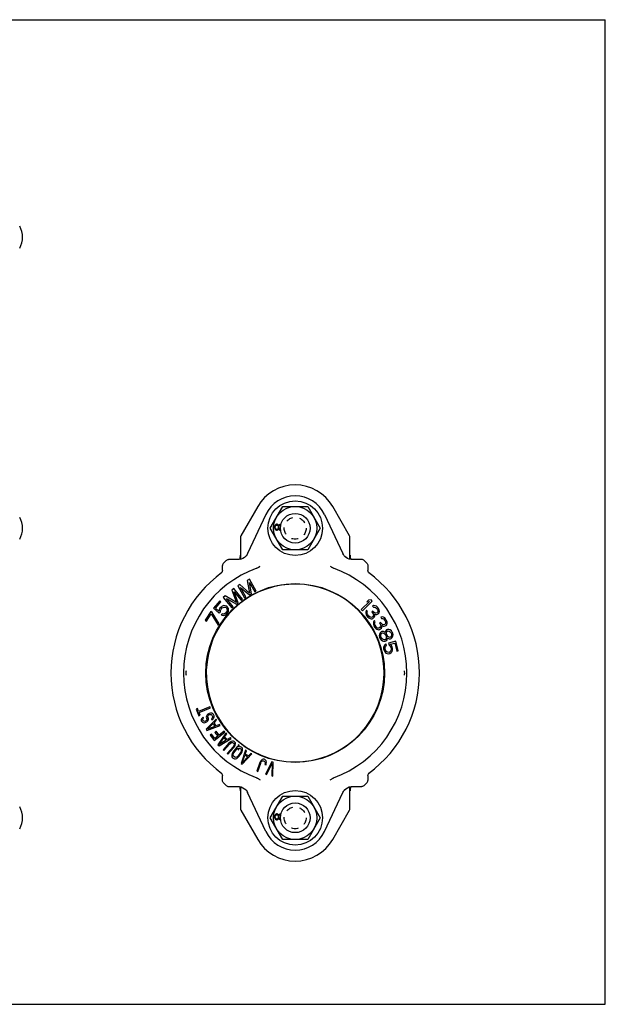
# Model space of a CAD drawing. Header units: inches. Extents: x 0 to 22, y 0 to 17.
# Tile 6 of 6: x 11.9 to 22, y 0 to 17. Entities that reach past the tile are written whole.
import ezdxf

# ---------------------------------------------------------------- set-up
doc = ezdxf.new("R2010")
doc.units = ezdxf.units.IN
doc.header["$LTSCALE"] = 1.21
doc.header["$MEASUREMENT"] = 0
doc.linetypes.add('HIDDEN', pattern=[0.2, 0.1, -0.1])
doc.layers.get('0').update_dxf_attribs({"linetype": 'CONTINUOUS'})
doc.layers.add('DEFAULT_2', color=8, linetype='HIDDEN')

msp = doc.modelspace()

# ---------------------------------------------------------------- linework, layer by layer
at = {"color": 7, "linetype": 'CONTINUOUS'}
for p, q in [((0, 17), (22, 17)), ((22, 0), (22, 17)), ((16, 8.594), (15.708, 8.088)), ((16.216, 8.22), (16.431, 8.594)), ((16.431, 8.594), (16.863, 8.594)), ((16.863, 8.594), (17.079, 8.22)), ((17.587, 8.088), (17.295, 8.594)), ((16.14, 8.456), (15.826, 7.784)), ((17.155, 8.456), (17.469, 7.784)), ((16.431, 7.846), (16.216, 8.22)), ((16.293, 8.26), (16.29, 8.245)), ((16.29, 8.245), (16.29, 8.228)), ((16.29, 8.228), (16.293, 8.214)), ((16.302, 8.274), (16.293, 8.26)), ((16.293, 8.214), (16.302, 8.199)), ((16.31, 8.283), (16.302, 8.274)), ((16.302, 8.199), (16.31, 8.191)), ((16.304, 8.242), (16.307, 8.254)), ((16.304, 8.231), (16.304, 8.242)), ((16.307, 8.22), (16.304, 8.231)), ((16.307, 8.254), (16.313, 8.265)), ((16.313, 8.208), (16.307, 8.22)), ((16.325, 8.288), (16.31, 8.283)), ((16.31, 8.191), (16.325, 8.185)), ((16.313, 8.265), (16.325, 8.274)), ((16.325, 8.199), (16.313, 8.208)), ((16.334, 8.288), (16.325, 8.288)), ((16.325, 8.274), (16.334, 8.274)), ((16.334, 8.199), (16.325, 8.199)), ((16.325, 8.185), (16.334, 8.185)), ((16.348, 8.283), (16.334, 8.288)), ((16.334, 8.274), (16.345, 8.265)), ((16.345, 8.208), (16.334, 8.199)), ((16.334, 8.185), (16.348, 8.191)), ((16.345, 8.265), (16.351, 8.254)), ((16.351, 8.22), (16.345, 8.208)), ((16.357, 8.271), (16.348, 8.283)), ((16.348, 8.191), (16.357, 8.202)), ((16.351, 8.254), (16.354, 8.242)), ((16.354, 8.231), (16.351, 8.22)), ((16.354, 8.242), (16.354, 8.231)), ((16.36, 8.265), (16.357, 8.271)), ((16.357, 8.202), (16.36, 8.208)), ((16.363, 8.271), (16.36, 8.265)), ((16.36, 8.208), (16.363, 8.202)), ((16.372, 8.28), (16.363, 8.271)), ((16.363, 8.202), (16.372, 8.194)), ((16.366, 8.242), (16.369, 8.254)), ((16.366, 8.231), (16.366, 8.242)), ((16.369, 8.22), (16.366, 8.231)), ((16.369, 8.254), (16.378, 8.265)), ((16.378, 8.208), (16.369, 8.22)), ((16.384, 8.285), (16.372, 8.28)), ((16.372, 8.194), (16.384, 8.188)), ((16.378, 8.265), (16.386, 8.271)), ((16.386, 8.202), (16.378, 8.208)), ((16.392, 8.285), (16.384, 8.285)), ((16.384, 8.188), (16.392, 8.188)), ((16.386, 8.271), (16.392, 8.271)), ((16.392, 8.202), (16.386, 8.202)), ((16.401, 8.282), (16.392, 8.285)), ((17.079, 8.22), (16.863, 7.846)), ((15.703, 8.068), (15.703, 7.685)), ((17.592, 7.685), (17.592, 8.068)), ((16.863, 7.846), (16.431, 7.846)), ((15.41, 7.617), (15.455, 7.661)), ((15.656, 7.679), (15.497, 7.679)), ((15.8, 7.743), (15.782, 7.724)), ((15.789, 7.729), (15.789, 7.73)), ((15.826, 7.784), (15.826, 7.784)), ((17.469, 7.784), (17.469, 7.784)), ((17.505, 7.73), (17.506, 7.729)), ((17.798, 7.679), (17.639, 7.679)), ((17.84, 7.661), (17.885, 7.617)), ((15.393, 7.491), (15.393, 7.575)), ((17.902, 7.575), (17.902, 7.491)), ((15.375, 7.448), (15.369, 7.443)), ((15.383, 7.458), (15.375, 7.448)), ((15.382, 7.452), (15.382, 7.452)), ((15.859, 7.341), (15.82, 7.319)), ((15.82, 7.319), (15.861, 7.099)), ((15.976, 7.136), (15.859, 7.341)), ((17.913, 7.452), (17.913, 7.452)), ((17.926, 7.443), (17.92, 7.448)), ((15.587, 7.178), (15.553, 7.149)), ((15.553, 7.149), (15.631, 6.94)), ((15.738, 6.996), (15.587, 7.178)), ((15.692, 7.246), (15.654, 7.224)), ((15.654, 7.224), (15.771, 7.019)), ((15.861, 7.099), (15.692, 7.246)), ((15.796, 7.033), (15.704, 7.195)), ((15.704, 7.195), (15.856, 7.068)), ((15.89, 7.087), (15.858, 7.283)), ((15.858, 7.283), (15.95, 7.121)), ((16.451, 7.249), (16.451, 7.242)), ((16.844, 7.242), (16.844, 7.249)), ((15.439, 7.055), (15.405, 7.026)), ((15.405, 7.026), (15.556, 6.845)), ((15.631, 6.94), (15.439, 7.055)), ((15.579, 6.864), (15.46, 7.007)), ((15.46, 7.007), (15.632, 6.908)), ((15.662, 6.933), (15.596, 7.12)), ((15.596, 7.12), (15.715, 6.977)), ((15.715, 6.977), (15.738, 6.996)), ((15.771, 7.019), (15.796, 7.033)), ((15.856, 7.068), (15.89, 7.087)), ((15.95, 7.121), (15.976, 7.136)), ((17.912, 6.978), (17.883, 6.95)), ((17.957, 6.981), (17.912, 6.978)), ((17.978, 6.96), (17.957, 6.981)), ((15.345, 6.964), (15.235, 6.838)), ((15.235, 6.838), (15.333, 6.752)), ((15.27, 6.84), (15.364, 6.947)), ((15.331, 6.787), (15.27, 6.84)), ((15.335, 6.815), (15.331, 6.787)), ((15.348, 6.837), (15.335, 6.815)), ((15.364, 6.947), (15.345, 6.964)), ((15.367, 6.859), (15.348, 6.837)), ((15.356, 6.778), (15.358, 6.802)), ((15.358, 6.802), (15.367, 6.82)), ((15.387, 6.874), (15.367, 6.859)), ((15.367, 6.82), (15.386, 6.843)), ((15.386, 6.843), (15.403, 6.854)), ((15.415, 6.883), (15.387, 6.874)), ((15.403, 6.854), (15.42, 6.859)), ((15.44, 6.881), (15.415, 6.883)), ((15.42, 6.859), (15.438, 6.856)), ((15.438, 6.856), (15.453, 6.85)), ((15.465, 6.872), (15.44, 6.881)), ((15.453, 6.85), (15.46, 6.843)), ((15.46, 6.843), (15.468, 6.83)), ((15.48, 6.858), (15.465, 6.872)), ((15.468, 6.83), (15.473, 6.812)), ((15.473, 6.812), (15.471, 6.795)), ((15.493, 6.834), (15.48, 6.858)), ((15.498, 6.81), (15.493, 6.834)), ((15.493, 6.782), (15.498, 6.81)), ((15.556, 6.845), (15.579, 6.864)), ((15.632, 6.908), (15.662, 6.933)), ((17.928, 6.954), (17.787, 6.818)), ((17.787, 6.818), (17.808, 6.796)), ((17.808, 6.796), (17.978, 6.96)), ((17.879, 6.803), (17.87, 6.79)), ((17.894, 6.783), (17.879, 6.803)), ((17.883, 6.95), (17.928, 6.954)), ((18, 6.885), (17.981, 6.877)), ((17.981, 6.877), (17.996, 6.857)), ((17.996, 6.857), (18.014, 6.859)), ((18.028, 6.882), (18, 6.885)), ((18.014, 6.859), (18.031, 6.853)), ((18.048, 6.873), (18.028, 6.882)), ((18.031, 6.853), (18.05, 6.837)), ((18.073, 6.849), (18.048, 6.873)), ((18.05, 6.837), (18.063, 6.822)), ((18.063, 6.822), (18.074, 6.799)), ((18.079, 6.841), (18.073, 6.849)), ((18.097, 6.811), (18.079, 6.841)), ((18.101, 6.789), (18.097, 6.811)), ((15.191, 6.78), (15.094, 6.632)), ((15.094, 6.632), (15.115, 6.618)), ((15.115, 6.618), (15.196, 6.742)), ((15.212, 6.766), (15.191, 6.78)), ((15.196, 6.742), (15.319, 6.544)), ((15.335, 6.568), (15.212, 6.766)), ((15.333, 6.752), (15.356, 6.778)), ((15.387, 6.744), (15.367, 6.722)), ((15.367, 6.722), (15.389, 6.716)), ((15.408, 6.738), (15.387, 6.744)), ((15.389, 6.716), (15.414, 6.714)), ((15.426, 6.743), (15.408, 6.738)), ((15.414, 6.714), (15.441, 6.722)), ((15.442, 6.754), (15.426, 6.743)), ((15.441, 6.722), (15.461, 6.738)), ((15.462, 6.776), (15.442, 6.754)), ((15.461, 6.738), (15.481, 6.76)), ((15.471, 6.795), (15.462, 6.776)), ((15.481, 6.76), (15.493, 6.782)), ((17.87, 6.79), (17.865, 6.772)), ((17.865, 6.772), (17.866, 6.755)), ((17.866, 6.755), (17.87, 6.733)), ((17.87, 6.733), (17.878, 6.714)), ((17.878, 6.714), (17.903, 6.683)), ((17.888, 6.759), (17.89, 6.773)), ((17.89, 6.749), (17.888, 6.759)), ((17.89, 6.773), (17.894, 6.783)), ((17.901, 6.726), (17.89, 6.749)), ((17.92, 6.703), (17.901, 6.726)), ((17.903, 6.683), (17.919, 6.671)), ((17.919, 6.671), (17.939, 6.662)), ((17.939, 6.687), (17.92, 6.703)), ((17.949, 6.682), (17.939, 6.687)), ((17.939, 6.662), (17.956, 6.656)), ((17.963, 6.681), (17.949, 6.682)), ((17.956, 6.656), (17.974, 6.658)), ((17.974, 6.683), (17.963, 6.681)), ((17.987, 6.788), (17.971, 6.775)), ((17.971, 6.775), (17.984, 6.76)), ((17.989, 6.695), (17.974, 6.683)), ((17.974, 6.658), (17.989, 6.664)), ((17.984, 6.76), (17.998, 6.733)), ((17.999, 6.772), (17.987, 6.788)), ((17.999, 6.715), (17.989, 6.695)), ((17.989, 6.664), (18.005, 6.676)), ((17.998, 6.733), (17.999, 6.715)), ((18.026, 6.755), (17.999, 6.772)), ((18.005, 6.676), (18.017, 6.692)), ((18.016, 6.735), (18.04, 6.729)), ((18.023, 6.709), (18.016, 6.735)), ((18.017, 6.692), (18.023, 6.709)), ((18.04, 6.754), (18.026, 6.755)), ((18.061, 6.758), (18.04, 6.754)), ((18.04, 6.729), (18.058, 6.73)), ((18.058, 6.73), (18.077, 6.739)), ((18.069, 6.764), (18.061, 6.758)), ((18.075, 6.782), (18.069, 6.764)), ((18.074, 6.799), (18.075, 6.782)), ((18.077, 6.739), (18.085, 6.745)), ((18.085, 6.745), (18.097, 6.761)), ((18.097, 6.761), (18.101, 6.789)), ((18.146, 6.69), (18.126, 6.684)), ((18.126, 6.684), (18.139, 6.663)), ((18.139, 6.663), (18.157, 6.662)), ((18.173, 6.683), (18.146, 6.69)), ((18.157, 6.662), (18.173, 6.654)), ((18.192, 6.671), (18.173, 6.683)), ((18.173, 6.654), (18.19, 6.635)), ((18.19, 6.635), (18.2, 6.619)), ((18.214, 6.644), (18.192, 6.671)), ((18.219, 6.635), (18.214, 6.644)), ((18.232, 6.603), (18.219, 6.635)), ((15.319, 6.544), (15.335, 6.568)), ((17.997, 6.597), (17.996, 6.579)), ((17.996, 6.579), (17.997, 6.557)), ((18.005, 6.613), (17.997, 6.597)), ((17.997, 6.557), (18.003, 6.537)), ((18.003, 6.537), (18.023, 6.503)), ((18.015, 6.625), (18.005, 6.613)), ((18.028, 6.603), (18.015, 6.625)), ((18.018, 6.58), (18.022, 6.594)), ((18.019, 6.569), (18.018, 6.58)), ((18.027, 6.546), (18.019, 6.569)), ((18.022, 6.594), (18.028, 6.603)), ((18.023, 6.503), (18.037, 6.489)), ((18.042, 6.52), (18.027, 6.546)), ((18.037, 6.489), (18.055, 6.477)), ((18.059, 6.501), (18.042, 6.52)), ((18.055, 6.477), (18.072, 6.469)), ((18.068, 6.496), (18.059, 6.501)), ((18.082, 6.492), (18.068, 6.496)), ((18.072, 6.469), (18.09, 6.468)), ((18.093, 6.493), (18.082, 6.492)), ((18.09, 6.468), (18.105, 6.472)), ((18.11, 6.503), (18.093, 6.493)), ((18.12, 6.595), (18.103, 6.585)), ((18.103, 6.585), (18.113, 6.568)), ((18.105, 6.472), (18.122, 6.482)), ((18.122, 6.522), (18.11, 6.503)), ((18.113, 6.568), (18.124, 6.54)), ((18.13, 6.578), (18.12, 6.595)), ((18.124, 6.54), (18.122, 6.522)), ((18.122, 6.482), (18.137, 6.496)), ((18.154, 6.557), (18.13, 6.578)), ((18.137, 6.496), (18.145, 6.512)), ((18.142, 6.539), (18.165, 6.529)), ((18.145, 6.512), (18.142, 6.539)), ((18.168, 6.554), (18.154, 6.557)), ((18.165, 6.529), (18.183, 6.529)), ((18.19, 6.556), (18.168, 6.554)), ((18.183, 6.529), (18.202, 6.534)), ((18.199, 6.561), (18.19, 6.556)), ((18.207, 6.577), (18.199, 6.561)), ((18.2, 6.619), (18.208, 6.595)), ((18.202, 6.534), (18.211, 6.54)), ((18.208, 6.595), (18.207, 6.577)), ((18.211, 6.54), (18.226, 6.554)), ((18.225, 6.465), (18.211, 6.449)), ((18.239, 6.471), (18.225, 6.465)), ((18.226, 6.554), (18.233, 6.581)), ((18.233, 6.581), (18.232, 6.603)), ((18.266, 6.472), (18.239, 6.471)), ((18.286, 6.464), (18.266, 6.472)), ((18.309, 6.447), (18.286, 6.464)), ((18.103, 6.393), (18.099, 6.365)), ((18.099, 6.365), (18.103, 6.34)), ((18.111, 6.413), (18.103, 6.393)), ((18.103, 6.34), (18.115, 6.313)), ((18.131, 6.431), (18.111, 6.413)), ((18.115, 6.313), (18.129, 6.292)), ((18.126, 6.365), (18.127, 6.387)), ((18.128, 6.345), (18.126, 6.365)), ((18.127, 6.387), (18.14, 6.409)), ((18.136, 6.327), (18.128, 6.345)), ((18.129, 6.292), (18.152, 6.275)), ((18.145, 6.437), (18.131, 6.431)), ((18.148, 6.311), (18.136, 6.327)), ((18.14, 6.409), (18.154, 6.415)), ((18.172, 6.438), (18.145, 6.437)), ((18.165, 6.296), (18.148, 6.311)), ((18.154, 6.415), (18.178, 6.409)), ((18.189, 6.291), (18.165, 6.296)), ((18.193, 6.425), (18.172, 6.438)), ((18.178, 6.409), (18.195, 6.394)), ((18.203, 6.296), (18.189, 6.291)), ((18.202, 6.418), (18.193, 6.425)), ((18.195, 6.394), (18.207, 6.378)), ((18.211, 6.449), (18.202, 6.429)), ((18.202, 6.429), (18.202, 6.418)), ((18.216, 6.318), (18.203, 6.296)), ((18.207, 6.378), (18.215, 6.36)), ((18.213, 6.274), (18.232, 6.292)), ((18.215, 6.36), (18.218, 6.34)), ((18.218, 6.34), (18.216, 6.318)), ((18.223, 6.406), (18.229, 6.43)), ((18.226, 6.386), (18.223, 6.406)), ((18.234, 6.368), (18.226, 6.386)), ((18.229, 6.43), (18.24, 6.445)), ((18.232, 6.292), (18.238, 6.316)), ((18.246, 6.351), (18.234, 6.368)), ((18.238, 6.316), (18.239, 6.327)), ((18.239, 6.327), (18.248, 6.32)), ((18.24, 6.445), (18.249, 6.449)), ((18.267, 6.339), (18.246, 6.351)), ((18.248, 6.32), (18.267, 6.312)), ((18.249, 6.449), (18.267, 6.445)), ((18.267, 6.445), (18.288, 6.433)), ((18.285, 6.336), (18.267, 6.339)), ((18.267, 6.312), (18.29, 6.311)), ((18.294, 6.339), (18.285, 6.336)), ((18.288, 6.433), (18.3, 6.417)), ((18.29, 6.311), (18.304, 6.317)), ((18.304, 6.354), (18.294, 6.339)), ((18.3, 6.417), (18.308, 6.398)), ((18.311, 6.378), (18.304, 6.354)), ((18.304, 6.317), (18.323, 6.335)), ((18.308, 6.398), (18.311, 6.378)), ((18.323, 6.426), (18.309, 6.447)), ((18.331, 6.408), (18.323, 6.426)), ((18.323, 6.335), (18.331, 6.355)), ((18.336, 6.383), (18.331, 6.408)), ((18.331, 6.355), (18.336, 6.383)), ((18.132, 6.133), (18.126, 6.133)), ((18.152, 6.275), (18.172, 6.267)), ((18.172, 6.267), (18.199, 6.268)), ((18.181, 6.188), (18.173, 6.161)), ((18.173, 6.161), (18.174, 6.136)), ((18.174, 6.136), (18.182, 6.107)), ((18.197, 6.208), (18.181, 6.188)), ((18.214, 6.222), (18.197, 6.208)), ((18.199, 6.268), (18.213, 6.274)), ((18.199, 6.162), (18.205, 6.179)), ((18.199, 6.142), (18.199, 6.162)), ((18.206, 6.114), (18.199, 6.142)), ((18.205, 6.179), (18.222, 6.194)), ((18.222, 6.194), (18.214, 6.222)), ((18.384, 6.267), (18.258, 6.234)), ((18.258, 6.234), (18.267, 6.201)), ((18.267, 6.201), (18.286, 6.185)), ((18.286, 6.185), (18.296, 6.168)), ((18.288, 6.217), (18.366, 6.237)), ((18.309, 6.197), (18.288, 6.217)), ((18.296, 6.168), (18.303, 6.139)), ((18.303, 6.139), (18.304, 6.119)), ((18.32, 6.174), (18.309, 6.197)), ((18.328, 6.146), (18.32, 6.174)), ((18.321, 6.093), (18.329, 6.12)), ((18.329, 6.12), (18.328, 6.146)), ((18.366, 6.237), (18.402, 6.099)), ((18.427, 6.105), (18.384, 6.267)), ((18.182, 6.107), (18.193, 6.085)), ((18.193, 6.085), (18.214, 6.065)), ((18.216, 6.096), (18.206, 6.114)), ((18.214, 6.065), (18.237, 6.056)), ((18.23, 6.084), (18.216, 6.096)), ((18.247, 6.078), (18.23, 6.084)), ((18.237, 6.056), (18.264, 6.052)), ((18.262, 6.077), (18.247, 6.078)), ((18.272, 6.08), (18.262, 6.077)), ((18.264, 6.052), (18.283, 6.058)), ((18.286, 6.089), (18.272, 6.08)), ((18.283, 6.058), (18.305, 6.073)), ((18.298, 6.102), (18.286, 6.089)), ((18.304, 6.119), (18.298, 6.102)), ((18.305, 6.073), (18.321, 6.093)), ((18.402, 6.099), (18.427, 6.105)), ((15.125, 5.916), (15.118, 5.916)), ((15.118, 5.523), (15.125, 5.523)), ((18.126, 5.306), (18.132, 5.306)), ((14.961, 5.105), (14.938, 5.096)), ((14.98, 5.058), (14.961, 5.105)), ((15.176, 5.137), (14.98, 5.058)), ((14.987, 5.04), (15.183, 5.119)), ((15.183, 5.119), (15.176, 5.137)), ((14.938, 5.096), (14.983, 4.983)), ((14.983, 4.983), (15.006, 4.993)), ((15.006, 4.993), (14.987, 5.04)), ((15.044, 4.947), (15.031, 4.929)), ((15.056, 4.957), (15.044, 4.947)), ((15.052, 4.922), (15.058, 4.932)), ((15.065, 4.94), (15.056, 4.957)), ((15.058, 4.932), (15.065, 4.94)), ((15.114, 4.976), (15.111, 4.96)), ((15.111, 4.96), (15.114, 4.943)), ((15.126, 4.997), (15.114, 4.976)), ((15.114, 4.943), (15.123, 4.926)), ((15.141, 5.011), (15.126, 4.997)), ((15.14, 4.971), (15.144, 4.984)), ((15.141, 4.957), (15.14, 4.971)), ((15.164, 5.023), (15.141, 5.011)), ((15.15, 4.94), (15.141, 4.957)), ((15.144, 4.984), (15.155, 4.997)), ((15.151, 4.927), (15.15, 4.94)), ((15.155, 4.997), (15.168, 5.004)), ((15.185, 5.026), (15.164, 5.023)), ((15.168, 5.004), (15.184, 5.005)), ((15.184, 5.005), (15.198, 5.001)), ((15.208, 5.024), (15.185, 5.026)), ((15.198, 5.001), (15.208, 4.992)), ((15.212, 4.94), (15.2, 4.93)), ((15.2, 4.93), (15.209, 4.913)), ((15.223, 5.017), (15.208, 5.024)), ((15.208, 4.992), (15.22, 4.969)), ((15.221, 4.955), (15.212, 4.94)), ((15.22, 4.969), (15.221, 4.955)), ((15.235, 5.006), (15.223, 5.017)), ((15.225, 4.925), (15.243, 4.945)), ((15.247, 4.983), (15.235, 5.006)), ((15.243, 4.945), (15.249, 4.966)), ((15.249, 4.966), (15.247, 4.983)), ((15.031, 4.929), (15.023, 4.911)), ((15.023, 4.911), (15.026, 4.895)), ((15.026, 4.895), (15.034, 4.88)), ((15.034, 4.88), (15.044, 4.871)), ((15.044, 4.871), (15.059, 4.865)), ((15.052, 4.911), (15.052, 4.922)), ((15.06, 4.894), (15.052, 4.911)), ((15.059, 4.865), (15.082, 4.862)), ((15.069, 4.888), (15.06, 4.894)), ((15.083, 4.884), (15.069, 4.888)), ((15.082, 4.862), (15.102, 4.869)), ((15.097, 4.888), (15.083, 4.884)), ((15.106, 4.893), (15.097, 4.888)), ((15.102, 4.869), (15.12, 4.878)), ((15.118, 4.902), (15.106, 4.893)), ((15.28, 4.921), (15.108, 4.75)), ((15.123, 4.916), (15.118, 4.902)), ((15.12, 4.878), (15.136, 4.89)), ((15.122, 4.729), (15.349, 4.813)), ((15.123, 4.926), (15.123, 4.916)), ((15.132, 4.75), (15.231, 4.848)), ((15.262, 4.799), (15.132, 4.75)), ((15.136, 4.89), (15.148, 4.911)), ((15.148, 4.911), (15.151, 4.927)), ((15.209, 4.913), (15.225, 4.925)), ((15.231, 4.848), (15.262, 4.799)), ((15.246, 4.861), (15.29, 4.904)), ((15.281, 4.807), (15.246, 4.861)), ((15.29, 4.904), (15.28, 4.921)), ((15.338, 4.829), (15.281, 4.807)), ((15.349, 4.813), (15.338, 4.829)), ((15.108, 4.75), (15.122, 4.729)), ((15.201, 4.665), (15.177, 4.647)), ((15.177, 4.647), (15.248, 4.556)), ((15.26, 4.59), (15.201, 4.665)), ((15.248, 4.556), (15.434, 4.701)), ((15.312, 4.63), (15.26, 4.59)), ((15.284, 4.714), (15.261, 4.695)), ((15.261, 4.695), (15.312, 4.63)), ((15.335, 4.648), (15.284, 4.714)), ((15.451, 4.682), (15.314, 4.482)), ((15.423, 4.716), (15.335, 4.648)), ((15.337, 4.487), (15.417, 4.601)), ((15.417, 4.601), (15.456, 4.559)), ((15.434, 4.701), (15.423, 4.716)), ((15.429, 4.617), (15.464, 4.668)), ((15.473, 4.57), (15.429, 4.617)), ((15.464, 4.668), (15.451, 4.682)), ((15.525, 4.602), (15.473, 4.57)), ((15.539, 4.588), (15.525, 4.602)), ((15.314, 4.482), (15.332, 4.464)), ((15.332, 4.464), (15.539, 4.588)), ((15.456, 4.559), (15.337, 4.487)), ((15.504, 4.51), (15.401, 4.394)), ((15.415, 4.381), (15.518, 4.498)), ((15.576, 4.447), (15.473, 4.33)), ((15.487, 4.317), (15.59, 4.434)), ((15.523, 4.527), (15.504, 4.51)), ((15.518, 4.498), (15.534, 4.511)), ((15.541, 4.538), (15.523, 4.527)), ((15.534, 4.511), (15.549, 4.518)), ((15.564, 4.545), (15.541, 4.538)), ((15.549, 4.518), (15.563, 4.519)), ((15.563, 4.519), (15.576, 4.514)), ((15.58, 4.544), (15.564, 4.545)), ((15.576, 4.514), (15.585, 4.506)), ((15.587, 4.464), (15.576, 4.447)), ((15.596, 4.537), (15.58, 4.544)), ((15.585, 4.506), (15.592, 4.494)), ((15.592, 4.48), (15.587, 4.464)), ((15.59, 4.434), (15.605, 4.455)), ((15.592, 4.494), (15.592, 4.48)), ((15.605, 4.528), (15.596, 4.537)), ((15.614, 4.514), (15.605, 4.528)), ((15.605, 4.455), (15.613, 4.474)), ((15.613, 4.474), (15.617, 4.498)), ((15.617, 4.498), (15.614, 4.514)), ((15.634, 4.432), (15.616, 4.413)), ((15.651, 4.444), (15.634, 4.432)), ((15.646, 4.416), (15.66, 4.425)), ((15.662, 4.448), (15.651, 4.444)), ((15.66, 4.425), (15.659, 4.407)), ((15.663, 4.478), (15.662, 4.448)), ((15.679, 4.467), (15.663, 4.478)), ((15.674, 4.396), (15.676, 4.425)), ((15.676, 4.425), (15.687, 4.424)), ((15.678, 4.455), (15.679, 4.467)), ((15.689, 4.453), (15.678, 4.455)), ((15.687, 4.424), (15.708, 4.409)), ((15.705, 4.448), (15.689, 4.453)), ((15.726, 4.433), (15.705, 4.448)), ((15.735, 4.42), (15.726, 4.433)), ((15.401, 4.394), (15.415, 4.381)), ((15.473, 4.33), (15.487, 4.317)), ((15.553, 4.31), (15.551, 4.286)), ((15.551, 4.286), (15.556, 4.271)), ((15.559, 4.33), (15.553, 4.31)), ((15.556, 4.271), (15.566, 4.257)), ((15.572, 4.352), (15.559, 4.33)), ((15.566, 4.257), (15.586, 4.242)), ((15.616, 4.413), (15.572, 4.352)), ((15.574, 4.307), (15.578, 4.323)), ((15.576, 4.293), (15.574, 4.307)), ((15.583, 4.282), (15.576, 4.293)), ((15.578, 4.323), (15.587, 4.341)), ((15.604, 4.266), (15.583, 4.282)), ((15.587, 4.341), (15.632, 4.402)), ((15.617, 4.263), (15.604, 4.266)), ((15.631, 4.265), (15.617, 4.263)), ((15.645, 4.274), (15.631, 4.265)), ((15.632, 4.402), (15.646, 4.416)), ((15.641, 4.246), (15.658, 4.259)), ((15.66, 4.288), (15.645, 4.274)), ((15.658, 4.259), (15.675, 4.277)), ((15.659, 4.407), (15.674, 4.396)), ((15.704, 4.349), (15.66, 4.288)), ((15.675, 4.277), (15.72, 4.338)), ((15.713, 4.367), (15.704, 4.349)), ((15.708, 4.409), (15.715, 4.397)), ((15.788, 4.389), (15.712, 4.159)), ((15.717, 4.383), (15.713, 4.367)), ((15.715, 4.397), (15.717, 4.383)), ((15.72, 4.338), (15.732, 4.36)), ((15.732, 4.36), (15.738, 4.38)), ((15.734, 4.146), (15.899, 4.324)), ((15.734, 4.17), (15.778, 4.302)), ((15.827, 4.272), (15.734, 4.17)), ((15.74, 4.404), (15.735, 4.42)), ((15.738, 4.38), (15.74, 4.404)), ((15.778, 4.302), (15.827, 4.272)), ((15.785, 4.321), (15.805, 4.379)), ((15.84, 4.288), (15.785, 4.321)), ((15.805, 4.379), (15.788, 4.389)), ((15.882, 4.333), (15.84, 4.288)), ((15.899, 4.324), (15.882, 4.333)), ((15.586, 4.242), (15.602, 4.237)), ((15.602, 4.237), (15.619, 4.237)), ((15.619, 4.237), (15.641, 4.246)), ((15.712, 4.159), (15.734, 4.146)), ((16.034, 4.173), (15.982, 4.026)), ((16, 4.019), (16.052, 4.166)), ((16.046, 4.195), (16.034, 4.173)), ((16.058, 4.212), (16.046, 4.195)), ((16.052, 4.166), (16.062, 4.184)), ((16.077, 4.227), (16.058, 4.212)), ((16.062, 4.184), (16.073, 4.196)), ((16.073, 4.196), (16.085, 4.202)), ((16.093, 4.232), (16.077, 4.227)), ((16.085, 4.202), (16.099, 4.203)), ((16.109, 4.231), (16.093, 4.232)), ((16.099, 4.203), (16.111, 4.198)), ((16.121, 4.227), (16.109, 4.231)), ((16.111, 4.198), (16.122, 4.189)), ((16.135, 4.217), (16.121, 4.227)), ((16.122, 4.189), (16.127, 4.177)), ((16.128, 4.16), (16.124, 4.14)), ((16.124, 4.14), (16.143, 4.134)), ((16.127, 4.177), (16.128, 4.16)), ((16.143, 4.203), (16.135, 4.217)), ((16.244, 4.189), (16.136, 3.973)), ((16.149, 4.18), (16.143, 4.203)), ((16.143, 4.134), (16.148, 4.159)), ((16.148, 4.159), (16.149, 4.18)), ((16.154, 3.968), (16.249, 4.157)), ((16.249, 4.157), (16.241, 3.946)), ((16.268, 4.183), (16.244, 4.189)), ((16.26, 3.941), (16.268, 4.183)), ((16.451, 4.197), (16.451, 4.19)), ((16.844, 4.19), (16.844, 4.197)), ((15.369, 3.997), (15.375, 3.991)), ((15.382, 3.987), (15.382, 3.987)), ((15.393, 3.864), (15.393, 3.948)), ((15.982, 4.026), (16, 4.019)), ((16.136, 3.973), (16.154, 3.968)), ((16.241, 3.946), (16.26, 3.941)), ((17.902, 3.948), (17.902, 3.864)), ((17.912, 3.981), (17.92, 3.991)), ((17.913, 3.987), (17.913, 3.987)), ((17.92, 3.991), (17.926, 3.997)), ((15.394, 3.853), (15.393, 3.864)), ((15.455, 3.778), (15.41, 3.822)), ((15.497, 3.76), (15.656, 3.76)), ((15.703, 3.754), (15.703, 3.371)), ((17.592, 3.371), (17.592, 3.754)), ((17.639, 3.76), (17.798, 3.76)), ((17.885, 3.822), (17.84, 3.778)), ((15.789, 3.71), (15.789, 3.709)), ((15.826, 3.655), (15.826, 3.655)), ((16.14, 2.983), (15.826, 3.655)), ((16.216, 3.22), (16.431, 3.594)), ((16.431, 3.594), (16.863, 3.594)), ((16.863, 3.594), (17.079, 3.22)), ((17.155, 2.983), (17.469, 3.655)), ((17.469, 3.655), (17.469, 3.655)), ((17.495, 3.696), (17.513, 3.716)), ((17.505, 3.709), (17.506, 3.71)), ((15.708, 3.351), (16, 2.846)), ((16.293, 3.26), (16.29, 3.245)), ((16.29, 3.245), (16.29, 3.228)), ((16.302, 3.274), (16.293, 3.26)), ((16.31, 3.283), (16.302, 3.274)), ((16.304, 3.242), (16.307, 3.254)), ((16.304, 3.231), (16.304, 3.242)), ((16.307, 3.22), (16.304, 3.231)), ((16.307, 3.254), (16.313, 3.265)), ((16.325, 3.288), (16.31, 3.283)), ((16.313, 3.265), (16.325, 3.274)), ((16.334, 3.288), (16.325, 3.288)), ((16.325, 3.274), (16.334, 3.274)), ((16.348, 3.283), (16.334, 3.288)), ((16.334, 3.274), (16.345, 3.265)), ((16.345, 3.265), (16.351, 3.254)), ((16.357, 3.271), (16.348, 3.283)), ((16.351, 3.254), (16.354, 3.242)), ((16.354, 3.231), (16.351, 3.22)), ((16.354, 3.242), (16.354, 3.231)), ((16.36, 3.265), (16.357, 3.271)), ((16.363, 3.271), (16.36, 3.265)), ((16.372, 3.28), (16.363, 3.271)), ((16.366, 3.242), (16.369, 3.254)), ((16.366, 3.231), (16.366, 3.242)), ((16.369, 3.22), (16.366, 3.231)), ((16.369, 3.254), (16.378, 3.265)), ((16.384, 3.285), (16.372, 3.28)), ((16.378, 3.265), (16.386, 3.271)), ((16.392, 3.285), (16.384, 3.285)), ((16.386, 3.271), (16.392, 3.271)), ((16.401, 3.282), (16.392, 3.285)), ((17.295, 2.846), (17.587, 3.351)), ((16.431, 2.846), (16.216, 3.22)), ((16.29, 3.228), (16.293, 3.214)), ((16.293, 3.214), (16.302, 3.199)), ((16.302, 3.199), (16.31, 3.191)), ((16.313, 3.208), (16.307, 3.22)), ((16.31, 3.191), (16.325, 3.185)), ((16.325, 3.199), (16.313, 3.208)), ((16.334, 3.199), (16.325, 3.199)), ((16.325, 3.185), (16.334, 3.185)), ((16.345, 3.208), (16.334, 3.199)), ((16.334, 3.185), (16.348, 3.191)), ((16.351, 3.22), (16.345, 3.208)), ((16.348, 3.191), (16.357, 3.202)), ((16.357, 3.202), (16.36, 3.208)), ((16.36, 3.208), (16.363, 3.202)), ((16.363, 3.202), (16.372, 3.194)), ((16.378, 3.208), (16.369, 3.22)), ((16.372, 3.194), (16.384, 3.188)), ((16.386, 3.202), (16.378, 3.208)), ((16.384, 3.188), (16.392, 3.188)), ((16.392, 3.202), (16.386, 3.202)), ((17.079, 3.22), (16.863, 2.846)), ((16.863, 2.846), (16.431, 2.846)), ((0, 0), (22, 0))]:
    msp.add_line(p, q, dxfattribs=at)
for points in [[(15.455, 7.661), (15.464, 7.669), (15.474, 7.674)], [(15.474, 7.674), (15.486, 7.678), (15.497, 7.679)], [(15.789, 7.73), (15.771, 7.715), (15.743, 7.699), (15.713, 7.687), (15.682, 7.68), (15.656, 7.679)], [(15.826, 7.784), (15.816, 7.765), (15.8, 7.743)], [(17.513, 7.723), (17.495, 7.743), (17.479, 7.765), (17.469, 7.784)], [(17.639, 7.679), (17.612, 7.68), (17.581, 7.687), (17.551, 7.699), (17.524, 7.715), (17.505, 7.73)], [(17.84, 7.661), (17.831, 7.669), (17.82, 7.674), (17.809, 7.678), (17.798, 7.679)], [(15.393, 7.491), (15.392, 7.483), (15.389, 7.47), (15.383, 7.458)], [(15.41, 7.617), (15.403, 7.608), (15.397, 7.597), (15.394, 7.586), (15.393, 7.575)], [(17.885, 7.617), (17.892, 7.608), (17.897, 7.597), (17.901, 7.586), (17.902, 7.575)], [(17.92, 7.448), (17.912, 7.458), (17.906, 7.47), (17.902, 7.482), (17.902, 7.491)], [(15.375, 3.991), (15.383, 3.981), (15.389, 3.969), (15.392, 3.957), (15.393, 3.948)], [(17.902, 3.948), (17.902, 3.957), (17.906, 3.97), (17.912, 3.981)], [(15.41, 3.822), (15.403, 3.831), (15.397, 3.842), (15.394, 3.853)], [(15.455, 3.778), (15.464, 3.77), (15.474, 3.765), (15.486, 3.761), (15.497, 3.76)], [(15.656, 3.76), (15.683, 3.759), (15.714, 3.752), (15.745, 3.74), (15.773, 3.723), (15.789, 3.709)], [(17.505, 3.709), (17.522, 3.723), (17.55, 3.74), (17.58, 3.752), (17.612, 3.759), (17.639, 3.76)], [(17.84, 3.778), (17.831, 3.77), (17.82, 3.765), (17.809, 3.761), (17.798, 3.76)], [(17.885, 3.822), (17.892, 3.831), (17.897, 3.842), (17.901, 3.853), (17.902, 3.864)], [(15.782, 3.716), (15.8, 3.696), (15.816, 3.674), (15.826, 3.655)], [(17.469, 3.655), (17.479, 3.675), (17.495, 3.696)]]:
    msp.add_lwpolyline(points, dxfattribs=at)
for centre, radius in [((16.647, 8.22), 0.472), ((16.647, 8.22), 0.374), ((16.647, 8.22), 0.256), ((16.647, 5.72), 1.543), ((16.647, 3.22), 0.472), ((16.647, 3.22), 0.374), ((16.647, 3.22), 0.256)]:
    msp.add_circle(centre, radius, dxfattribs=at)
for centre, radius, start, end in [((11.556, 13.245), 0.384, 330.7384, 29.2616), ((16.647, 8.22), 0.748, 30.0006, 150), ((16.647, 8.22), 0.56, 25, 155), ((11.556, 8.22), 0.384, 330.7384, 29.2616), ((15.742, 8.068), 0.0394, 150, 180), ((17.553, 8.068), 0.0394, 0, 30), ((15.466, 7.754), 0.236, 342.3086, 360), ((17.829, 7.754), 0.236, 180, 197.7035), ((16.647, 5.72), 1.929, 110.0452, 249.9548), ((16.647, 5.72), 1.929, 290.0452, 69.9548), ((16.647, 5.72), 2.146, 126.1533, 233.8467), ((16.647, 5.72), 2.146, 306.1533, 53.8467), ((16.647, 5.72), 1.535, 15.6185, 172.6341), ((16.647, 5.72), 1.535, 344.4428, 15.6166), ((16.647, 5.72), 1.535, 172.678, 344.3815), ((14.915, 5.72), 0.157, 165.9776, 194.0224), ((18.38, 5.72), 0.157, 345.9776, 14.0224), ((15.466, 3.685), 0.236, 0, 17.7012), ((17.829, 3.685), 0.236, 162.3012, 180), ((11.556, 3.22), 0.384, 330.7384, 29.2616), ((15.742, 3.371), 0.0394, 180.0007, 210), ((17.553, 3.371), 0.0394, 330, 360), ((16.647, 3.22), 0.56, 205, 335), ((16.647, 3.22), 0.748, 210.0006, 330)]:
    msp.add_arc(centre, radius, start, end, dxfattribs=at)
for points, start_tangent, end_tangent in [([(15.986, 7.532), (16.005, 7.54), (16.024, 7.55), (16.042, 7.563)], (0.060368, 0.022027), (0.050195, 0.040124)), ([(17.253, 7.563), (17.271, 7.55), (17.289, 7.54), (17.309, 7.532)], (0.050196, -0.040124), (0.060368, -0.022027)), ([(15.986, 3.907), (16.005, 3.899), (16.024, 3.889), (16.042, 3.876)], (0.060368, -0.022027), (0.050195, -0.040124)), ([(17.253, 3.876), (17.271, 3.889), (17.289, 3.899), (17.309, 3.907)], (0.050196, 0.040124), (0.060368, 0.022027))]:
    msp.add_spline(points, degree=3, dxfattribs=dict(at, start_tangent=start_tangent, end_tangent=end_tangent))
at = {"layer": 'DEFAULT_2', "color": 8, "linetype": 'HIDDEN'}
for centre in [(16.647, 8.22), (16.647, 3.22)]:
    msp.add_circle(centre, 0.189, dxfattribs=at)

doc.saveas('drawing.dxf')
